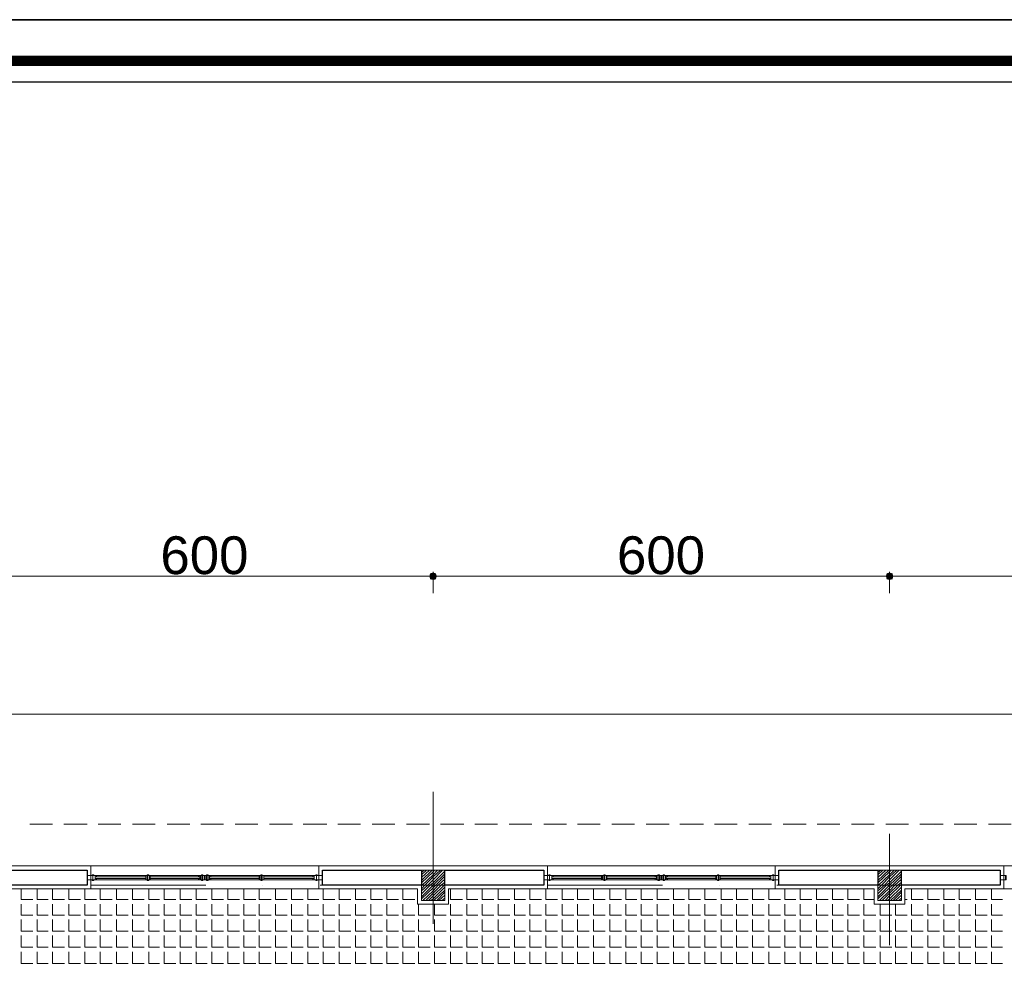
# Model space of a CAD drawing. Header units: metres. Extents: x 5.7 to 89.8, y 4 to 63.5.
# Tile 50 of 74: x 33.8 to 46.7, y 51.1 to 63.5. Entities that reach past the tile are written whole.
import ezdxf

# ---------------------------------------------------------------- set-up
doc = ezdxf.new("R2010")
doc.units = ezdxf.units.M
doc.header["$MEASUREMENT"] = 0
for name, color, linetype in [('PDF12_ax', 7, 'Continuous'), ('PDF12_column', 7, 'Continuous'), ('PDF12_dim', 7, 'Continuous'), ('PDF12_furn', 7, 'Continuous'), ('PDF12_hatch-plan', 7, 'Continuous'), ('PDF12_KADR', 7, 'Continuous'), ('PDF12_khatchin', 7, 'Continuous'), ('PDF12_Layer5', 7, 'Continuous'), ('PDF12_Text', 7, 'Continuous'), ('PDF12_W', 7, 'Continuous'), ('PDF12_wall', 7, 'Continuous'), ('PDF12_WIN', 7, 'Continuous'), ('PDF4_shib bandi', 7, 'Continuous')]:
    doc.layers.add(name, color=color, linetype=linetype)
doc.styles.add('PDF Arial', font='arial.ttf')

msp = doc.modelspace()

# ---------------------------------------------------------------- hatches: boundary and pattern name
at = {"layer": 'PDF4_shib bandi', "transparency": 33554559}
h = msp.add_hatch(color=256, dxfattribs=at)
h.paths.add_polyline_path([(43.218, 51.177), (43.122, 51.177), (43.218, 51.177)], flags=0)
h.paths.add_polyline_path([(43.218, 51.177), (43.122, 51.177), (43.218, 51.177)], flags=0)
h.paths.add_polyline_path([(43.218, 51.177), (43.122, 51.177), (43.218, 51.177)], flags=0)

# ---------------------------------------------------------------- linework, layer by layer
at = {"layer": 'PDF12_ax', "lineweight": 9}
for points in [[(39.241, 53.334), (39.241, 51.601)], [(45.241, 52.785), (45.241, 51.321)], [(34.001, 52.111), (34.001, 52.111)], [(34.753, 52.111), (36.255, 52.111)], [(37.006, 52.111), (37.006, 52.111)], [(37.758, 52.111), (39.25, 52.111)], [(40.002, 52.111), (40.002, 52.111)], [(40.753, 52.111), (42.255, 52.111)], [(43.007, 52.111), (43.007, 52.111)], [(43.758, 52.111), (45.251, 52.111)], [(46.002, 52.111), (46.002, 52.111)]]:
    msp.add_lwpolyline(points, dxfattribs=at)
at = {"layer": 'PDF12_column', "lineweight": 18}
for points in [[(39.087, 52.275), (39.125, 52.304)], [(39.087, 52.246), (39.154, 52.304)], [(39.087, 52.208), (39.193, 52.304)], [(39.087, 52.169), (39.231, 52.304)], [(39.087, 52.14), (39.241, 52.285), (39.26, 52.304)], [(39.087, 52.102), (39.096, 52.111), (39.241, 52.246), (39.299, 52.304)], [(39.087, 52.063), (39.135, 52.111), (39.241, 52.217), (39.337, 52.304)], [(39.087, 52.034), (39.173, 52.111), (39.241, 52.179), (39.366, 52.304)], [(39.087, 51.996), (39.202, 52.111), (39.241, 52.14), (39.395, 52.294)], [(39.241, 52.362), (39.241, 51.861)], [(45.087, 52.275), (45.125, 52.304)], [(45.087, 52.246), (45.154, 52.304)], [(45.087, 52.208), (45.193, 52.304)], [(45.087, 52.169), (45.231, 52.304)], [(45.087, 52.14), (45.241, 52.285), (45.26, 52.304)], [(45.087, 52.102), (45.096, 52.111), (45.241, 52.246), (45.299, 52.304)], [(45.087, 52.063), (45.135, 52.111), (45.241, 52.217), (45.337, 52.304)], [(45.087, 52.034), (45.174, 52.111), (45.241, 52.179), (45.366, 52.304)], [(45.087, 51.996), (45.202, 52.111), (45.241, 52.14), (45.395, 52.294)], [(45.241, 52.362), (45.241, 51.861)], [(39.087, 51.957), (39.241, 52.111), (39.395, 52.256)], [(39.087, 51.928), (39.241, 52.073), (39.279, 52.111), (39.395, 52.227)], [(39.106, 51.909), (39.241, 52.034), (39.308, 52.111), (39.395, 52.188)], [(39.144, 51.909), (39.241, 52.005), (39.347, 52.111), (39.395, 52.15)], [(45.087, 51.957), (45.241, 52.111), (45.395, 52.256)], [(45.087, 51.928), (45.241, 52.073), (45.279, 52.111), (45.395, 52.227)], [(45.106, 51.909), (45.241, 52.034), (45.308, 52.111), (45.395, 52.188)], [(45.145, 51.909), (45.241, 52.005), (45.347, 52.111), (45.395, 52.15)], [(39.443, 52.111), (39.038, 52.111)], [(39.183, 51.909), (39.241, 51.967), (39.385, 52.111), (39.395, 52.121)], [(39.212, 51.909), (39.241, 51.928), (39.395, 52.082)], [(39.241, 52.111), (39.241, 52.111)], [(39.25, 51.909), (39.395, 52.044)], [(45.443, 52.111), (45.039, 52.111)], [(45.183, 51.909), (45.241, 51.967), (45.385, 52.111), (45.395, 52.121)], [(45.212, 51.909), (45.241, 51.928), (45.395, 52.082)], [(45.241, 52.111), (45.241, 52.111)], [(45.251, 51.909), (45.395, 52.044)], [(39.289, 51.909), (39.395, 52.015)], [(39.318, 51.909), (39.395, 51.976)], [(39.356, 51.909), (39.395, 51.938)], [(45.289, 51.909), (45.395, 52.015)], [(45.318, 51.909), (45.395, 51.976)], [(45.357, 51.909), (45.395, 51.938)]]:
    msp.add_lwpolyline(points, dxfattribs=at)
for points in [[(39.087, 51.909), (39.395, 51.909), (39.395, 52.304), (39.087, 52.304)], [(45.087, 51.909), (45.395, 51.909), (45.395, 52.304), (45.087, 52.304)]]:
    msp.add_lwpolyline(points, close=True, dxfattribs=at)
at = {"layer": 'PDF12_dim', "lineweight": 20}
for points in [[(39.144, 56.166), (33.337, 56.166)], [(45.145, 56.166), (39.337, 56.166)], [(51.145, 56.166), (45.337, 56.166)]]:
    msp.add_lwpolyline(points, dxfattribs=at)
for points in [[(39.241, 56.224), (39.241, 55.944)], [(45.241, 56.224), (45.241, 55.944)]]:
    msp.add_lwpolyline(points, close=True, dxfattribs=at)
at = {"layer": 'PDF12_furn', "lineweight": 9}
msp.add_lwpolyline([(59.842, 30.557), (59.842, 19.558), (16.887, 19.558), (16.887, 54.355), (67.739, 54.355), (67.739, 30.557)], close=True, dxfattribs=at)
at = {"layer": 'PDF12_hatch-plan', "lineweight": 18}
for points in [[(33.828, 52.063), (33.828, 51.919), (33.982, 51.919)], [(34.04, 52.063), (34.04, 51.919), (34.184, 51.919)], [(34.242, 52.063), (34.242, 51.919), (34.396, 51.919)], [(34.454, 52.063), (34.454, 51.919), (34.608, 51.919)], [(34.666, 52.063), (34.666, 51.919), (34.82, 51.919)], [(34.868, 52.063), (34.868, 51.919), (35.022, 51.919)], [(35.08, 52.063), (35.08, 51.919), (35.234, 51.919)], [(35.292, 52.063), (35.292, 51.919), (35.446, 51.919)], [(35.504, 52.063), (35.504, 51.919), (35.648, 51.919)], [(35.706, 52.063), (35.706, 51.919), (35.86, 51.919)], [(35.918, 52.063), (35.918, 51.919), (36.072, 51.919)], [(36.13, 52.063), (36.13, 51.919), (36.274, 51.919)], [(36.332, 52.063), (36.332, 51.919), (36.486, 51.919)], [(36.544, 52.063), (36.544, 51.919), (36.698, 51.919)], [(36.756, 52.063), (36.756, 51.919), (36.91, 51.919)], [(36.958, 52.063), (36.958, 51.919), (37.112, 51.919)], [(37.17, 52.063), (37.17, 51.919), (37.324, 51.919)], [(37.382, 52.063), (37.382, 51.919), (37.536, 51.919)], [(37.594, 52.063), (37.594, 51.919), (37.738, 51.919)], [(37.796, 52.063), (37.796, 51.919), (37.95, 51.919)], [(38.008, 52.063), (38.008, 51.919), (38.162, 51.919)], [(38.22, 52.063), (38.22, 51.919), (38.364, 51.919)], [(38.422, 52.063), (38.422, 51.919), (38.576, 51.919)], [(38.634, 52.063), (38.634, 51.919), (38.788, 51.919)], [(38.846, 52.063), (38.846, 51.919), (39, 51.919)], [(39.472, 52.063), (39.472, 51.919), (39.626, 51.919)], [(39.684, 52.063), (39.684, 51.919), (39.828, 51.919)], [(39.886, 52.063), (39.886, 51.919), (40.04, 51.919)], [(40.098, 52.063), (40.098, 51.919), (40.252, 51.919)], [(40.31, 52.063), (40.31, 51.919), (40.454, 51.919)], [(40.512, 52.063), (40.512, 51.919), (40.666, 51.919)], [(40.724, 52.063), (40.724, 51.919), (40.878, 51.919)], [(40.936, 52.063), (40.936, 51.919), (41.09, 51.919)], [(41.138, 52.063), (41.138, 51.919), (41.292, 51.919)], [(41.35, 52.063), (41.35, 51.919), (41.504, 51.919)], [(41.562, 52.063), (41.562, 51.919), (41.716, 51.919)], [(41.774, 52.063), (41.774, 51.919), (41.918, 51.919)], [(41.976, 52.063), (41.976, 51.919), (42.13, 51.919)], [(42.188, 52.063), (42.188, 51.919), (42.342, 51.919)], [(42.4, 52.063), (42.4, 51.919), (42.544, 51.919)], [(42.602, 52.063), (42.602, 51.919), (42.756, 51.919)], [(42.814, 52.063), (42.814, 51.919), (42.968, 51.919)], [(43.026, 52.063), (43.026, 51.919), (43.18, 51.919)], [(43.228, 52.063), (43.228, 51.919), (43.382, 51.919)], [(43.44, 52.063), (43.44, 51.919), (43.594, 51.919)], [(43.652, 52.063), (43.652, 51.919), (43.806, 51.919)], [(43.864, 52.063), (43.864, 51.919), (44.008, 51.919)], [(44.066, 52.063), (44.066, 51.919), (44.22, 51.919)], [(44.278, 52.063), (44.278, 51.919), (44.432, 51.919)], [(44.49, 52.063), (44.49, 51.919), (44.634, 51.919)], [(44.692, 52.063), (44.692, 51.919), (44.846, 51.919)], [(44.904, 52.063), (44.904, 51.919), (45.039, 51.919)], [(45.53, 52.063), (45.53, 51.919), (45.684, 51.919)], [(45.742, 52.063), (45.742, 51.919), (45.896, 51.919)], [(45.954, 52.063), (45.954, 51.919), (46.098, 51.919)], [(46.156, 52.063), (46.156, 51.919), (46.31, 51.919)], [(46.368, 52.063), (46.368, 51.919), (46.522, 51.919)], [(46.58, 52.063), (46.58, 51.919), (46.724, 51.919)], [(45.443, 51.919), (45.472, 51.919)], [(33.828, 51.861), (33.828, 51.716), (33.982, 51.716)], [(34.04, 51.861), (34.04, 51.716), (34.184, 51.716)], [(34.242, 51.861), (34.242, 51.716), (34.396, 51.716)], [(34.454, 51.861), (34.454, 51.716), (34.608, 51.716)], [(34.666, 51.861), (34.666, 51.716), (34.82, 51.716)], [(34.868, 51.861), (34.868, 51.716), (35.022, 51.716)], [(35.08, 51.861), (35.08, 51.716), (35.234, 51.716)], [(35.292, 51.861), (35.292, 51.716), (35.446, 51.716)], [(35.504, 51.861), (35.504, 51.716), (35.648, 51.716)], [(35.706, 51.861), (35.706, 51.716), (35.86, 51.716)], [(35.918, 51.861), (35.918, 51.716), (36.072, 51.716)], [(36.13, 51.861), (36.13, 51.716), (36.274, 51.716)], [(36.332, 51.861), (36.332, 51.716), (36.486, 51.716)], [(36.544, 51.861), (36.544, 51.716), (36.698, 51.716)], [(36.756, 51.861), (36.756, 51.716), (36.91, 51.716)], [(36.958, 51.861), (36.958, 51.716), (37.112, 51.716)], [(37.17, 51.861), (37.17, 51.716), (37.324, 51.716)], [(37.382, 51.861), (37.382, 51.716), (37.536, 51.716)], [(37.594, 51.861), (37.594, 51.716), (37.738, 51.716)], [(37.796, 51.861), (37.796, 51.716), (37.95, 51.716)], [(38.008, 51.861), (38.008, 51.716), (38.162, 51.716)], [(38.22, 51.861), (38.22, 51.716), (38.364, 51.716)], [(38.422, 51.861), (38.422, 51.716), (38.576, 51.716)], [(38.634, 51.861), (38.634, 51.716), (38.788, 51.716)], [(38.846, 51.861), (38.846, 51.716), (39, 51.716)], [(39.048, 51.861), (39.048, 51.716), (39.202, 51.716)], [(39.26, 51.861), (39.26, 51.716), (39.414, 51.716)], [(39.472, 51.861), (39.472, 51.716), (39.626, 51.716)], [(39.684, 51.861), (39.684, 51.716), (39.828, 51.716)], [(39.886, 51.861), (39.886, 51.716), (40.04, 51.716)], [(40.098, 51.861), (40.098, 51.716), (40.252, 51.716)], [(40.31, 51.861), (40.31, 51.716), (40.454, 51.716)], [(40.512, 51.861), (40.512, 51.716), (40.666, 51.716)], [(40.724, 51.861), (40.724, 51.716), (40.878, 51.716)], [(40.936, 51.861), (40.936, 51.716), (41.09, 51.716)], [(41.138, 51.861), (41.138, 51.716), (41.292, 51.716)], [(41.35, 51.861), (41.35, 51.716), (41.504, 51.716)], [(41.562, 51.861), (41.562, 51.716), (41.716, 51.716)], [(41.774, 51.861), (41.774, 51.716), (41.918, 51.716)], [(41.976, 51.861), (41.976, 51.716), (42.13, 51.716)], [(42.188, 51.861), (42.188, 51.716), (42.342, 51.716)], [(42.4, 51.861), (42.4, 51.716), (42.544, 51.716)], [(42.602, 51.861), (42.602, 51.716), (42.756, 51.716)], [(42.814, 51.861), (42.814, 51.716), (42.968, 51.716)], [(43.026, 51.861), (43.026, 51.716), (43.18, 51.716)], [(43.228, 51.861), (43.228, 51.716), (43.382, 51.716)], [(43.44, 51.861), (43.44, 51.716), (43.594, 51.716)], [(43.652, 51.861), (43.652, 51.716), (43.806, 51.716)], [(43.864, 51.861), (43.864, 51.716), (44.008, 51.716)], [(44.066, 51.861), (44.066, 51.716), (44.22, 51.716)], [(44.278, 51.861), (44.278, 51.716), (44.432, 51.716)], [(44.49, 51.861), (44.49, 51.716), (44.634, 51.716)], [(44.692, 51.861), (44.692, 51.716), (44.846, 51.716)], [(44.904, 51.861), (44.904, 51.716), (45.058, 51.716)], [(45.116, 51.861), (45.116, 51.716), (45.241, 51.716), (45.27, 51.716)], [(45.318, 51.861), (45.318, 51.716), (45.472, 51.716)], [(45.53, 51.861), (45.53, 51.716), (45.684, 51.716)], [(45.742, 51.861), (45.742, 51.716), (45.896, 51.716)], [(45.954, 51.861), (45.954, 51.716), (46.098, 51.716)], [(46.156, 51.861), (46.156, 51.716), (46.31, 51.716)], [(46.368, 51.861), (46.368, 51.716), (46.522, 51.716)], [(46.58, 51.861), (46.58, 51.716), (46.724, 51.716)], [(33.828, 51.659), (33.828, 51.504), (33.982, 51.504)], [(34.04, 51.659), (34.04, 51.504), (34.184, 51.504)], [(34.242, 51.659), (34.242, 51.504), (34.396, 51.504)], [(34.454, 51.659), (34.454, 51.504), (34.608, 51.504)], [(34.666, 51.659), (34.666, 51.504), (34.82, 51.504)], [(34.868, 51.659), (34.868, 51.504), (35.022, 51.504)], [(35.08, 51.659), (35.08, 51.504), (35.234, 51.504)], [(35.292, 51.659), (35.292, 51.504), (35.446, 51.504)], [(35.504, 51.659), (35.504, 51.504), (35.648, 51.504)], [(35.706, 51.659), (35.706, 51.504), (35.86, 51.504)], [(35.918, 51.659), (35.918, 51.504), (36.072, 51.504)], [(36.13, 51.659), (36.13, 51.504), (36.274, 51.504)], [(36.332, 51.659), (36.332, 51.504), (36.486, 51.504)], [(36.544, 51.659), (36.544, 51.504), (36.698, 51.504)], [(36.756, 51.659), (36.756, 51.504), (36.91, 51.504)], [(36.958, 51.659), (36.958, 51.504), (37.112, 51.504)], [(37.17, 51.659), (37.17, 51.504), (37.324, 51.504)], [(37.382, 51.659), (37.382, 51.504), (37.536, 51.504)], [(37.594, 51.659), (37.594, 51.504), (37.738, 51.504)], [(37.796, 51.659), (37.796, 51.504), (37.95, 51.504)], [(38.008, 51.659), (38.008, 51.504), (38.162, 51.504)], [(38.22, 51.659), (38.22, 51.504), (38.364, 51.504)], [(38.422, 51.659), (38.422, 51.504), (38.576, 51.504)], [(38.634, 51.659), (38.634, 51.504), (38.788, 51.504)], [(38.846, 51.659), (38.846, 51.504), (39, 51.504)], [(39.048, 51.659), (39.048, 51.504), (39.202, 51.504)], [(39.26, 51.659), (39.26, 51.504), (39.414, 51.504)], [(39.472, 51.659), (39.472, 51.504), (39.626, 51.504)], [(39.684, 51.659), (39.684, 51.504), (39.828, 51.504)], [(39.886, 51.659), (39.886, 51.504), (40.04, 51.504)], [(40.098, 51.659), (40.098, 51.504), (40.252, 51.504)], [(40.31, 51.659), (40.31, 51.504), (40.454, 51.504)], [(40.512, 51.659), (40.512, 51.504), (40.666, 51.504)], [(40.724, 51.659), (40.724, 51.504), (40.878, 51.504)], [(40.936, 51.659), (40.936, 51.504), (41.09, 51.504)], [(41.138, 51.659), (41.138, 51.504), (41.292, 51.504)], [(41.35, 51.659), (41.35, 51.504), (41.504, 51.504)], [(41.562, 51.659), (41.562, 51.504), (41.716, 51.504)], [(41.774, 51.659), (41.774, 51.504), (41.918, 51.504)], [(41.976, 51.659), (41.976, 51.504), (42.13, 51.504)], [(42.188, 51.659), (42.188, 51.504), (42.342, 51.504)], [(42.4, 51.659), (42.4, 51.504), (42.544, 51.504)], [(42.602, 51.659), (42.602, 51.504), (42.756, 51.504)], [(42.814, 51.659), (42.814, 51.504), (42.968, 51.504)], [(43.026, 51.659), (43.026, 51.504), (43.18, 51.504)], [(43.228, 51.659), (43.228, 51.504), (43.382, 51.504)], [(43.44, 51.659), (43.44, 51.504), (43.594, 51.504)], [(43.652, 51.659), (43.652, 51.504), (43.806, 51.504)], [(43.864, 51.659), (43.864, 51.504), (44.008, 51.504)], [(44.066, 51.659), (44.066, 51.504), (44.22, 51.504)], [(44.278, 51.659), (44.278, 51.504), (44.432, 51.504)], [(44.49, 51.659), (44.49, 51.504), (44.634, 51.504)], [(44.692, 51.659), (44.692, 51.504), (44.846, 51.504)], [(44.904, 51.659), (44.904, 51.504), (45.058, 51.504)], [(45.116, 51.659), (45.116, 51.504), (45.241, 51.504), (45.27, 51.504)], [(45.318, 51.659), (45.318, 51.504), (45.472, 51.504)], [(45.53, 51.659), (45.53, 51.504), (45.684, 51.504)], [(45.742, 51.659), (45.742, 51.504), (45.896, 51.504)], [(45.954, 51.659), (45.954, 51.504), (46.098, 51.504)], [(46.156, 51.659), (46.156, 51.504), (46.31, 51.504)], [(46.368, 51.659), (46.368, 51.504), (46.522, 51.504)], [(46.58, 51.659), (46.58, 51.504), (46.724, 51.504)], [(33.828, 51.447), (33.828, 51.293), (33.982, 51.293)], [(34.04, 51.447), (34.04, 51.293), (34.184, 51.293)], [(34.242, 51.447), (34.242, 51.293), (34.396, 51.293)], [(34.454, 51.447), (34.454, 51.293), (34.608, 51.293)], [(34.666, 51.447), (34.666, 51.293), (34.82, 51.293)], [(34.868, 51.447), (34.868, 51.293), (35.022, 51.293)], [(35.08, 51.447), (35.08, 51.293), (35.234, 51.293)], [(35.292, 51.447), (35.292, 51.293), (35.446, 51.293)], [(35.504, 51.447), (35.504, 51.293), (35.648, 51.293)], [(35.706, 51.447), (35.706, 51.293), (35.86, 51.293)], [(35.918, 51.447), (35.918, 51.293), (36.072, 51.293)], [(36.13, 51.447), (36.13, 51.293), (36.274, 51.293)], [(36.332, 51.447), (36.332, 51.293), (36.486, 51.293)], [(36.544, 51.447), (36.544, 51.293), (36.698, 51.293)], [(36.756, 51.447), (36.756, 51.293), (36.91, 51.293)], [(36.958, 51.447), (36.958, 51.293), (37.112, 51.293)], [(37.17, 51.447), (37.17, 51.293), (37.324, 51.293)], [(37.382, 51.447), (37.382, 51.293), (37.536, 51.293)], [(37.594, 51.447), (37.594, 51.293), (37.738, 51.293)], [(37.796, 51.447), (37.796, 51.293), (37.95, 51.293)], [(38.008, 51.447), (38.008, 51.293), (38.162, 51.293)], [(38.22, 51.447), (38.22, 51.293), (38.364, 51.293)], [(38.422, 51.447), (38.422, 51.293), (38.576, 51.293)], [(38.634, 51.447), (38.634, 51.293), (38.788, 51.293)], [(38.846, 51.447), (38.846, 51.293), (39, 51.293)], [(39.048, 51.447), (39.048, 51.293), (39.202, 51.293)], [(39.26, 51.447), (39.26, 51.293), (39.414, 51.293)], [(39.472, 51.447), (39.472, 51.293), (39.626, 51.293)], [(39.684, 51.447), (39.684, 51.293), (39.828, 51.293)], [(39.886, 51.447), (39.886, 51.293), (40.04, 51.293)], [(40.098, 51.447), (40.098, 51.293), (40.252, 51.293)], [(40.31, 51.447), (40.31, 51.293), (40.454, 51.293)], [(40.512, 51.447), (40.512, 51.293), (40.666, 51.293)], [(40.724, 51.447), (40.724, 51.293), (40.878, 51.293)], [(40.936, 51.447), (40.936, 51.293), (41.09, 51.293)], [(41.138, 51.447), (41.138, 51.293), (41.292, 51.293)], [(41.35, 51.447), (41.35, 51.293), (41.504, 51.293)], [(41.562, 51.447), (41.562, 51.293), (41.716, 51.293)], [(41.774, 51.447), (41.774, 51.293), (41.918, 51.293)], [(41.976, 51.447), (41.976, 51.293), (42.13, 51.293)], [(42.188, 51.447), (42.188, 51.293), (42.342, 51.293)], [(42.4, 51.447), (42.4, 51.293), (42.544, 51.293)], [(42.602, 51.447), (42.602, 51.293), (42.756, 51.293)], [(42.814, 51.447), (42.814, 51.293), (42.968, 51.293)], [(43.026, 51.447), (43.026, 51.293), (43.18, 51.293)], [(43.228, 51.447), (43.228, 51.293), (43.382, 51.293)], [(43.44, 51.447), (43.44, 51.293), (43.594, 51.293)], [(43.652, 51.447), (43.652, 51.293), (43.806, 51.293)], [(43.864, 51.447), (43.864, 51.293), (44.008, 51.293)], [(44.066, 51.447), (44.066, 51.293), (44.22, 51.293)], [(44.278, 51.447), (44.278, 51.293), (44.432, 51.293)], [(44.49, 51.447), (44.49, 51.293), (44.634, 51.293)], [(44.692, 51.447), (44.692, 51.293), (44.846, 51.293)], [(44.904, 51.447), (44.904, 51.293), (45.058, 51.293)], [(45.116, 51.447), (45.116, 51.293), (45.241, 51.293), (45.27, 51.293)], [(45.318, 51.447), (45.318, 51.293), (45.472, 51.293)], [(45.53, 51.447), (45.53, 51.293), (45.684, 51.293)], [(45.742, 51.447), (45.742, 51.293), (45.896, 51.293)], [(45.954, 51.447), (45.954, 51.293), (46.098, 51.293)], [(46.156, 51.447), (46.156, 51.293), (46.31, 51.293)], [(46.368, 51.447), (46.368, 51.293), (46.522, 51.293)], [(46.58, 51.447), (46.58, 51.293), (46.724, 51.293)], [(33.828, 51.235), (33.828, 51.081), (33.982, 51.081)], [(34.04, 51.235), (34.04, 51.081), (34.184, 51.081)], [(34.242, 51.235), (34.242, 51.081), (34.396, 51.081)], [(34.454, 51.235), (34.454, 51.081), (34.608, 51.081)], [(34.666, 51.235), (34.666, 51.081), (34.82, 51.081)], [(34.868, 51.235), (34.868, 51.081), (35.022, 51.081)], [(35.08, 51.235), (35.08, 51.081), (35.234, 51.081)], [(35.292, 51.235), (35.292, 51.081), (35.446, 51.081)], [(35.504, 51.235), (35.504, 51.081), (35.648, 51.081)], [(35.706, 51.235), (35.706, 51.081), (35.86, 51.081)], [(35.918, 51.235), (35.918, 51.081), (36.072, 51.081)], [(36.13, 51.235), (36.13, 51.081), (36.274, 51.081)], [(36.332, 51.235), (36.332, 51.081), (36.486, 51.081)], [(36.544, 51.235), (36.544, 51.081), (36.698, 51.081)], [(36.756, 51.235), (36.756, 51.081), (36.91, 51.081)], [(36.958, 51.235), (36.958, 51.081), (37.112, 51.081)], [(37.17, 51.235), (37.17, 51.081), (37.324, 51.081)], [(37.382, 51.235), (37.382, 51.081), (37.536, 51.081)], [(37.594, 51.235), (37.594, 51.081), (37.738, 51.081)], [(37.796, 51.235), (37.796, 51.081), (37.95, 51.081)], [(38.008, 51.235), (38.008, 51.081), (38.162, 51.081)], [(38.22, 51.235), (38.22, 51.081), (38.364, 51.081)], [(38.422, 51.235), (38.422, 51.081), (38.576, 51.081)], [(38.634, 51.235), (38.634, 51.081), (38.788, 51.081)], [(38.846, 51.235), (38.846, 51.081), (39, 51.081)], [(39.048, 51.235), (39.048, 51.081), (39.202, 51.081)], [(39.26, 51.235), (39.26, 51.081), (39.414, 51.081)], [(39.472, 51.235), (39.472, 51.081), (39.626, 51.081)], [(39.684, 51.235), (39.684, 51.081), (39.828, 51.081)], [(39.886, 51.235), (39.886, 51.081), (40.04, 51.081)], [(40.098, 51.235), (40.098, 51.081), (40.252, 51.081)], [(40.31, 51.235), (40.31, 51.081), (40.454, 51.081)], [(40.512, 51.235), (40.512, 51.081), (40.666, 51.081)], [(40.724, 51.235), (40.724, 51.081), (40.878, 51.081)], [(40.936, 51.235), (40.936, 51.081), (41.09, 51.081)], [(41.138, 51.235), (41.138, 51.081), (41.292, 51.081)], [(41.35, 51.235), (41.35, 51.081), (41.504, 51.081)], [(41.562, 51.235), (41.562, 51.081), (41.716, 51.081)], [(41.774, 51.235), (41.774, 51.081), (41.918, 51.081)], [(41.976, 51.235), (41.976, 51.081), (42.13, 51.081)], [(42.188, 51.235), (42.188, 51.081), (42.342, 51.081)], [(42.4, 51.235), (42.4, 51.081), (42.544, 51.081)], [(42.602, 51.235), (42.602, 51.081), (42.756, 51.081)], [(42.814, 51.235), (42.814, 51.081), (42.968, 51.081)], [(43.026, 51.235), (43.026, 51.081), (43.18, 51.081)], [(43.228, 51.235), (43.228, 51.081), (43.382, 51.081)], [(43.44, 51.235), (43.44, 51.081), (43.594, 51.081)], [(43.652, 51.235), (43.652, 51.081), (43.806, 51.081)], [(43.864, 51.235), (43.864, 51.081), (44.008, 51.081)], [(44.066, 51.235), (44.066, 51.081), (44.22, 51.081)], [(44.278, 51.235), (44.278, 51.081), (44.432, 51.081)], [(44.49, 51.235), (44.49, 51.081), (44.634, 51.081)], [(44.692, 51.235), (44.692, 51.081), (44.846, 51.081)], [(44.904, 51.235), (44.904, 51.081), (45.058, 51.081)], [(45.116, 51.235), (45.116, 51.081), (45.241, 51.081), (45.27, 51.081)], [(45.318, 51.235), (45.318, 51.081), (45.472, 51.081)], [(45.53, 51.235), (45.53, 51.081), (45.684, 51.081)], [(45.742, 51.235), (45.742, 51.081), (45.896, 51.081)], [(45.954, 51.235), (45.954, 51.081), (46.098, 51.081)], [(46.156, 51.235), (46.156, 51.081), (46.31, 51.081)], [(46.368, 51.235), (46.368, 51.081), (46.522, 51.081)], [(46.58, 51.235), (46.58, 51.081), (46.724, 51.081)]]:
    msp.add_lwpolyline(points, dxfattribs=at)
at = {"layer": 'PDF12_KADR', "lineweight": 25}
for points in [[(5.695, 4.013), (89.785, 4.013), (89.785, 63.476), (5.695, 63.476)], [(5.695, 63.476), (89.785, 63.476), (89.785, 4.013), (5.695, 4.013)], [(6.514, 4.832), (88.841, 4.832), (88.841, 62.657), (6.514, 62.657)]]:
    msp.add_lwpolyline(points, close=True, dxfattribs=at)
at = {"layer": 'PDF12_KADR', "lineweight": 0, "const_width": 0.135}
msp.add_lwpolyline([(6.235, 62.937), (6.235, 4.552), (89.111, 4.552), (89.111, 62.937)], close=True, dxfattribs=at)
at = {"layer": 'PDF12_khatchin', "lineweight": 18}
for points in [[(34.242, 52.911), (33.944, 52.911)], [(34.695, 52.911), (34.387, 52.911)], [(35.138, 52.911), (34.839, 52.911)], [(35.59, 52.911), (35.292, 52.911)], [(36.043, 52.911), (35.745, 52.911)], [(36.486, 52.911), (36.188, 52.911)], [(36.939, 52.911), (36.64, 52.911)], [(37.392, 52.911), (37.093, 52.911)], [(37.844, 52.911), (37.536, 52.911)], [(38.287, 52.911), (37.989, 52.911)], [(38.74, 52.911), (38.441, 52.911)], [(39.193, 52.911), (38.894, 52.911)], [(39.645, 52.911), (39.337, 52.911)], [(40.088, 52.911), (39.79, 52.911)], [(40.541, 52.911), (40.242, 52.911)], [(40.994, 52.911), (40.695, 52.911)], [(41.437, 52.911), (41.138, 52.911)], [(41.889, 52.911), (41.591, 52.911)], [(42.342, 52.911), (42.043, 52.911)], [(42.795, 52.911), (42.486, 52.911)], [(43.238, 52.911), (42.939, 52.911)], [(43.69, 52.911), (43.392, 52.911)], [(44.143, 52.911), (43.844, 52.911)], [(44.586, 52.911), (44.287, 52.911)], [(45.039, 52.911), (44.74, 52.911)], [(45.491, 52.911), (45.193, 52.911)], [(45.944, 52.911), (45.636, 52.911)], [(46.387, 52.911), (46.089, 52.911)], [(46.84, 52.911), (46.541, 52.911)]]:
    msp.add_lwpolyline(points, dxfattribs=at)
at = {"layer": 'PDF12_Layer5', "lineweight": 13}
for points in [[(21.307, 34.457), (21.086, 34.457), (21.086, 51.861), (21.038, 51.861), (21.038, 52.362), (26.441, 52.362), (32.441, 52.362), (37.709, 52.362), (40.04, 52.362), (46.04, 52.362), (50.442, 52.362), (53.543, 52.362), (57.386, 52.362), (57.386, 52.304)], [(34.743, 52.063), (34.743, 52.362)], [(37.738, 52.362), (37.738, 52.063)], [(40.743, 52.063), (40.743, 52.362)], [(43.738, 52.362), (43.738, 52.063)], [(46.743, 52.063), (46.743, 52.362)], [(51.039, 52.063), (46.04, 52.063), (45.443, 52.063), (45.443, 51.861), (45.039, 51.861), (45.039, 52.063), (44.442, 52.063), (39.443, 52.063), (39.443, 51.861), (39.038, 51.861), (39.038, 52.063), (38.441, 52.063), (33.443, 52.063), (33.443, 51.861), (33.038, 51.861), (33.038, 52.063), (27.442, 52.063), (27.442, 51.861), (27.038, 51.861), (27.038, 52.063), (21.442, 52.063)]]:
    msp.add_lwpolyline(points, dxfattribs=at)
at = {"layer": 'PDF12_W', "lineweight": 9}
for points in [[(39.193, 56.166), (39.144, 56.166)], [(39.289, 56.166), (39.337, 56.166)], [(45.193, 56.166), (45.145, 56.166)], [(45.289, 56.166), (45.337, 56.166)]]:
    msp.add_lwpolyline(points, dxfattribs=at)
at = {"layer": 'PDF12_W', "transparency": 33554559}
for points in [[(39.202, 56.204), (39.241, 56.166), (39.193, 56.166)], [(39.202, 56.204), (39.193, 56.166), (39.241, 56.166)], [(39.193, 56.166), (39.202, 56.127), (39.241, 56.166)], [(39.193, 56.166), (39.241, 56.166), (39.202, 56.127)], [(39.241, 56.214), (39.202, 56.204), (39.241, 56.166)], [(39.241, 56.166), (39.241, 56.214), (39.202, 56.204)], [(39.202, 56.127), (39.241, 56.166), (39.241, 56.118)], [(39.241, 56.166), (39.202, 56.127), (39.241, 56.118)], [(39.241, 56.166), (39.279, 56.204), (39.241, 56.214)], [(39.279, 56.204), (39.241, 56.166), (39.241, 56.214)], [(39.289, 56.166), (39.241, 56.166), (39.279, 56.204)], [(39.289, 56.166), (39.279, 56.204), (39.241, 56.166)], [(39.241, 56.166), (39.241, 56.118), (39.279, 56.127)], [(39.279, 56.127), (39.289, 56.166), (39.241, 56.166)], [(39.241, 56.118), (39.279, 56.127), (39.241, 56.166)], [(39.279, 56.127), (39.241, 56.166), (39.289, 56.166)], [(45.202, 56.204), (45.241, 56.166), (45.193, 56.166)], [(45.202, 56.204), (45.193, 56.166), (45.241, 56.166)], [(45.193, 56.166), (45.202, 56.127), (45.241, 56.166)], [(45.193, 56.166), (45.241, 56.166), (45.202, 56.127)], [(45.241, 56.214), (45.202, 56.204), (45.241, 56.166)], [(45.241, 56.166), (45.241, 56.214), (45.202, 56.204)], [(45.202, 56.127), (45.241, 56.166), (45.241, 56.118)], [(45.241, 56.166), (45.202, 56.127), (45.241, 56.118)], [(45.241, 56.166), (45.279, 56.204), (45.241, 56.214)], [(45.279, 56.204), (45.241, 56.166), (45.241, 56.214)], [(45.289, 56.166), (45.241, 56.166), (45.279, 56.204)], [(45.289, 56.166), (45.279, 56.204), (45.241, 56.166)], [(45.241, 56.166), (45.241, 56.118), (45.279, 56.127)], [(45.279, 56.127), (45.289, 56.166), (45.241, 56.166)], [(45.241, 56.118), (45.279, 56.127), (45.241, 56.166)], [(45.279, 56.127), (45.241, 56.166), (45.289, 56.166)]]:
    msp.add_solid(points, dxfattribs=at)
at = {"layer": 'PDF12_wall', "lineweight": 30}
for points in [[(34.695, 52.304), (34.695, 52.111), (33.395, 52.111), (33.395, 52.304)], [(37.786, 52.111), (37.786, 52.304), (39.087, 52.304), (39.087, 52.111)], [(40.695, 52.304), (40.695, 52.111), (39.395, 52.111), (39.395, 52.304)], [(43.787, 52.111), (43.787, 52.304), (45.087, 52.304), (45.087, 52.111)], [(46.695, 52.304), (46.695, 52.111), (45.395, 52.111), (45.395, 52.304)]]:
    msp.add_lwpolyline(points, close=True, dxfattribs=at)
at = {"layer": 'PDF12_WIN', "lineweight": 18}
for points in [[(34.695, 52.236), (34.695, 52.179), (34.743, 52.179), (34.743, 52.236)], [(34.772, 52.179), (34.743, 52.179), (34.743, 52.236), (34.772, 52.236), (34.801, 52.236), (34.801, 52.179), (34.772, 52.179), (34.772, 52.236)], [(34.743, 52.236), (34.743, 52.179), (34.772, 52.179), (34.772, 52.236)], [(34.781, 52.246), (34.781, 52.236), (34.762, 52.236), (34.762, 52.246)], [(34.781, 52.179), (34.781, 52.169), (34.762, 52.169), (34.762, 52.179)], [(34.82, 52.217), (34.801, 52.217), (34.801, 52.236), (34.801, 52.179), (34.772, 52.179), (34.772, 52.236), (34.801, 52.236), (34.82, 52.236)], [(34.82, 52.236), (34.82, 52.217), (34.801, 52.217), (34.801, 52.236)], [(34.82, 52.179), (34.82, 52.198), (34.801, 52.198), (34.801, 52.179)], [(34.82, 52.198), (34.82, 52.179), (34.801, 52.179), (34.801, 52.198)], [(35.485, 52.179), (35.485, 52.236), (35.465, 52.236), (35.465, 52.179)], [(35.465, 52.236), (35.465, 52.179), (35.494, 52.179), (35.494, 52.236)], [(35.504, 52.246), (35.504, 52.236), (35.485, 52.236), (35.485, 52.246)], [(35.504, 52.179), (35.504, 52.169), (35.485, 52.169), (35.485, 52.179)], [(35.494, 52.236), (35.513, 52.236), (35.513, 52.179), (35.494, 52.179)], [(36.178, 52.236), (36.159, 52.236), (36.159, 52.217), (36.178, 52.217)], [(36.159, 52.217), (36.159, 52.236), (36.178, 52.236), (36.178, 52.217)], [(36.178, 52.179), (36.159, 52.179), (36.159, 52.198), (36.178, 52.198)], [(36.159, 52.198), (36.159, 52.179), (36.178, 52.179), (36.178, 52.198)], [(36.178, 52.236), (36.178, 52.179), (36.207, 52.179), (36.207, 52.236)], [(36.207, 52.179), (36.207, 52.236), (36.188, 52.236), (36.188, 52.179)], [(36.197, 52.246), (36.197, 52.236), (36.217, 52.236), (36.217, 52.246)], [(36.217, 52.236), (36.236, 52.236), (36.236, 52.179), (36.217, 52.179)], [(36.236, 52.236), (36.236, 52.179), (36.274, 52.179), (36.274, 52.236)], [(36.265, 52.179), (36.265, 52.236), (36.245, 52.236), (36.245, 52.179)], [(36.284, 52.246), (36.284, 52.236), (36.265, 52.236), (36.265, 52.246)], [(36.284, 52.179), (36.284, 52.169), (36.265, 52.169), (36.265, 52.179)], [(36.274, 52.236), (36.294, 52.236), (36.294, 52.179), (36.274, 52.179)], [(36.322, 52.217), (36.303, 52.217), (36.303, 52.236), (36.303, 52.179), (36.274, 52.179), (36.274, 52.236), (36.303, 52.236), (36.322, 52.236)], [(36.322, 52.236), (36.322, 52.217), (36.303, 52.217), (36.303, 52.236)], [(36.322, 52.179), (36.322, 52.198), (36.303, 52.198), (36.303, 52.179)], [(36.322, 52.198), (36.322, 52.179), (36.303, 52.179), (36.303, 52.198)], [(36.958, 52.236), (36.958, 52.179), (36.987, 52.179), (36.987, 52.236)], [(36.997, 52.246), (36.997, 52.236), (36.977, 52.236), (36.977, 52.246)], [(36.997, 52.179), (36.997, 52.169), (36.977, 52.169), (36.977, 52.179)], [(36.997, 52.236), (37.016, 52.236), (37.016, 52.179), (36.997, 52.179)], [(37.68, 52.236), (37.661, 52.236), (37.661, 52.217), (37.68, 52.217)], [(37.661, 52.217), (37.661, 52.236), (37.68, 52.236), (37.68, 52.217)], [(37.68, 52.179), (37.661, 52.179), (37.661, 52.198), (37.68, 52.198)], [(37.661, 52.198), (37.661, 52.179), (37.68, 52.179), (37.68, 52.198)], [(37.709, 52.179), (37.68, 52.179), (37.68, 52.236), (37.709, 52.236), (37.738, 52.236), (37.738, 52.179), (37.709, 52.179), (37.709, 52.236)], [(37.68, 52.236), (37.68, 52.179), (37.709, 52.179), (37.709, 52.236)], [(37.7, 52.246), (37.7, 52.236), (37.719, 52.236), (37.719, 52.246)], [(37.7, 52.179), (37.7, 52.169), (37.719, 52.169), (37.719, 52.179), (37.709, 52.179)], [(37.738, 52.236), (37.738, 52.179), (37.709, 52.179), (37.709, 52.236)], [(37.738, 52.236), (37.738, 52.179), (37.786, 52.179), (37.786, 52.236)], [(40.695, 52.236), (40.695, 52.179), (40.743, 52.179), (40.743, 52.236)], [(40.772, 52.179), (40.743, 52.179), (40.743, 52.236), (40.772, 52.236), (40.801, 52.236), (40.801, 52.179), (40.772, 52.179), (40.772, 52.236)], [(40.743, 52.236), (40.743, 52.179), (40.772, 52.179), (40.772, 52.236)], [(40.782, 52.246), (40.782, 52.236), (40.762, 52.236), (40.762, 52.246)], [(40.782, 52.179), (40.782, 52.169), (40.762, 52.169), (40.762, 52.179)], [(40.82, 52.217), (40.801, 52.217), (40.801, 52.236), (40.801, 52.179), (40.772, 52.179), (40.772, 52.236), (40.801, 52.236), (40.82, 52.236)], [(40.82, 52.236), (40.82, 52.217), (40.801, 52.217), (40.801, 52.236)], [(40.82, 52.179), (40.82, 52.198), (40.801, 52.198), (40.801, 52.179)], [(40.82, 52.198), (40.82, 52.179), (40.801, 52.179), (40.801, 52.198)], [(41.456, 52.236), (41.456, 52.179), (41.494, 52.179), (41.494, 52.236)], [(41.485, 52.179), (41.485, 52.236), (41.466, 52.236), (41.466, 52.179)], [(41.504, 52.246), (41.504, 52.236), (41.485, 52.236), (41.485, 52.246)], [(41.504, 52.179), (41.504, 52.169), (41.485, 52.169), (41.485, 52.179)], [(41.494, 52.236), (41.514, 52.236), (41.514, 52.179), (41.494, 52.179)], [(42.178, 52.236), (42.159, 52.236), (42.159, 52.217), (42.178, 52.217)], [(42.159, 52.217), (42.159, 52.236), (42.178, 52.236), (42.178, 52.217)], [(42.178, 52.179), (42.159, 52.179), (42.159, 52.198), (42.178, 52.198)], [(42.159, 52.198), (42.159, 52.179), (42.178, 52.179), (42.178, 52.198)], [(42.178, 52.236), (42.178, 52.179), (42.207, 52.179), (42.207, 52.236)], [(42.207, 52.179), (42.207, 52.236), (42.188, 52.236), (42.188, 52.179)], [(42.197, 52.246), (42.197, 52.236), (42.217, 52.236), (42.217, 52.246)], [(42.217, 52.236), (42.236, 52.236), (42.236, 52.179), (42.217, 52.179)], [(42.236, 52.236), (42.236, 52.179), (42.275, 52.179), (42.275, 52.236)], [(42.265, 52.179), (42.265, 52.236), (42.246, 52.236), (42.246, 52.179)], [(42.284, 52.246), (42.284, 52.236), (42.265, 52.236), (42.265, 52.246)], [(42.284, 52.179), (42.284, 52.169), (42.265, 52.169), (42.265, 52.179)], [(42.275, 52.236), (42.294, 52.236), (42.294, 52.179), (42.275, 52.179)], [(42.323, 52.217), (42.303, 52.217), (42.303, 52.236), (42.303, 52.179), (42.275, 52.179), (42.275, 52.236), (42.303, 52.236), (42.323, 52.236)], [(42.323, 52.236), (42.323, 52.217), (42.303, 52.217), (42.303, 52.236)], [(42.323, 52.179), (42.323, 52.198), (42.303, 52.198), (42.303, 52.179)], [(42.323, 52.198), (42.323, 52.179), (42.303, 52.179), (42.303, 52.198)], [(42.958, 52.236), (42.958, 52.179), (42.987, 52.179), (42.987, 52.236)], [(42.997, 52.246), (42.997, 52.236), (42.978, 52.236), (42.978, 52.246)], [(42.997, 52.179), (42.997, 52.169), (42.978, 52.169), (42.978, 52.179)], [(42.997, 52.236), (43.016, 52.236), (43.016, 52.179), (42.997, 52.179)], [(43.681, 52.236), (43.661, 52.236), (43.661, 52.217), (43.681, 52.217)], [(43.661, 52.217), (43.661, 52.236), (43.681, 52.236), (43.681, 52.217)], [(43.681, 52.179), (43.661, 52.179), (43.661, 52.198), (43.681, 52.198)], [(43.661, 52.198), (43.661, 52.179), (43.681, 52.179), (43.681, 52.198)], [(43.71, 52.179), (43.681, 52.179), (43.681, 52.236), (43.71, 52.236), (43.738, 52.236), (43.738, 52.179), (43.71, 52.179), (43.71, 52.236)], [(43.681, 52.236), (43.681, 52.179), (43.71, 52.179), (43.71, 52.236)], [(43.7, 52.246), (43.7, 52.236), (43.719, 52.236), (43.719, 52.246)], [(43.7, 52.179), (43.7, 52.169), (43.719, 52.169), (43.719, 52.179), (43.71, 52.179)], [(43.738, 52.236), (43.738, 52.179), (43.71, 52.179), (43.71, 52.236)], [(43.738, 52.236), (43.738, 52.179), (43.787, 52.179), (43.787, 52.236)], [(46.695, 52.236), (46.695, 52.179), (46.743, 52.179), (46.743, 52.236)], [(46.763, 52.179), (46.763, 52.236), (46.743, 52.236), (46.743, 52.179)], [(46.743, 52.236), (46.743, 52.179), (46.772, 52.179), (46.772, 52.236)]]:
    msp.add_lwpolyline(points, close=True, dxfattribs=at)
for points in [[(36.159, 52.236), (34.82, 52.236)], [(35.465, 52.217), (34.82, 52.217)], [(35.465, 52.198), (34.82, 52.198)], [(36.159, 52.179), (34.82, 52.179)], [(36.159, 52.217), (35.523, 52.217), (35.523, 52.236), (35.523, 52.179), (35.494, 52.179), (35.494, 52.236), (35.523, 52.236)], [(36.159, 52.198), (35.523, 52.198), (35.523, 52.179)], [(36.207, 52.179), (36.236, 52.179), (36.236, 52.236), (36.207, 52.236), (36.207, 52.179), (36.197, 52.179), (36.197, 52.169), (36.217, 52.169), (36.217, 52.179)], [(37.661, 52.236), (36.322, 52.236)], [(36.958, 52.217), (36.322, 52.217)], [(36.958, 52.198), (36.322, 52.198)], [(37.661, 52.179), (36.322, 52.179)], [(37.661, 52.217), (37.016, 52.217), (37.016, 52.236), (36.987, 52.236), (36.987, 52.179), (36.987, 52.236), (36.968, 52.236), (36.968, 52.179), (36.987, 52.179), (37.016, 52.179), (37.016, 52.236)], [(37.661, 52.198), (37.016, 52.198), (37.016, 52.179)], [(42.159, 52.236), (40.82, 52.236)], [(41.456, 52.217), (40.82, 52.217)], [(41.456, 52.198), (40.82, 52.198)], [(42.159, 52.179), (40.82, 52.179)], [(42.159, 52.217), (41.523, 52.217), (41.523, 52.236), (41.523, 52.179), (41.494, 52.179), (41.494, 52.236), (41.523, 52.236)], [(42.159, 52.198), (41.523, 52.198), (41.523, 52.179)], [(42.207, 52.179), (42.236, 52.179), (42.236, 52.236), (42.207, 52.236), (42.207, 52.179), (42.197, 52.179), (42.197, 52.169), (42.217, 52.169), (42.217, 52.179)], [(43.661, 52.236), (42.323, 52.236)], [(42.958, 52.217), (42.323, 52.217)], [(42.958, 52.198), (42.323, 52.198)], [(43.661, 52.179), (42.323, 52.179)], [(43.661, 52.217), (43.016, 52.217), (43.016, 52.236), (42.987, 52.236), (42.987, 52.179), (42.987, 52.236), (42.968, 52.236), (42.968, 52.179), (42.987, 52.179), (43.016, 52.179), (43.016, 52.236)], [(43.661, 52.198), (43.016, 52.198), (43.016, 52.179)]]:
    msp.add_lwpolyline(points, dxfattribs=at)

# ---------------------------------------------------------------- texts
at = {"layer": 'PDF12_Text', "char_height": 0.4964, "attachment_point": 7, "style": 'PDF Arial'}
for insert in [(35.658, 56.187), (41.658, 56.187)]:
    msp.add_mtext('600', dxfattribs=dict(at, insert=insert))

doc.saveas('drawing.dxf')
